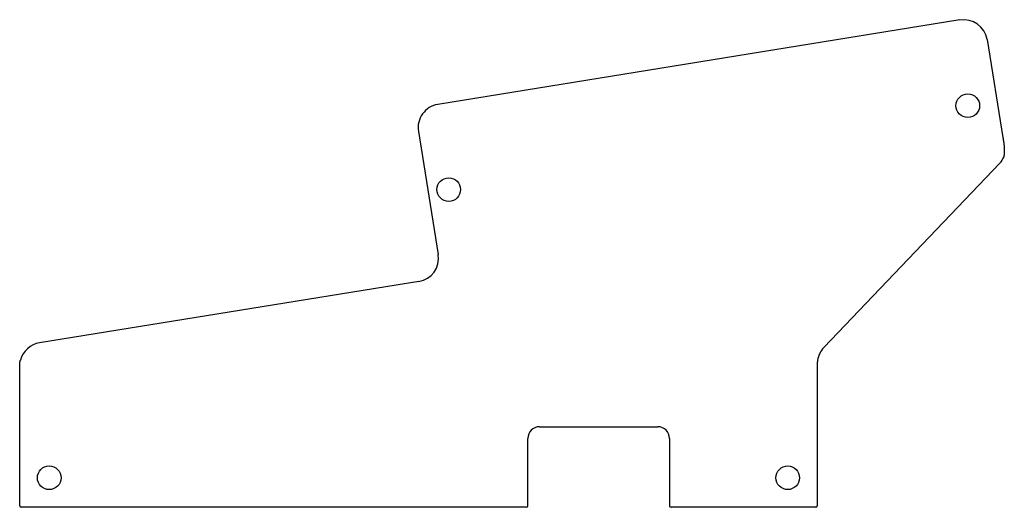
# Model space of a CAD drawing. Extents: x 0 to 20.8, y 0 to 10.3.
import ezdxf

# ---------------------------------------------------------------- set-up
doc = ezdxf.new("R2010")
doc.units = 0
doc.layers.get('0').update_dxf_attribs({"linetype": 'CONTINUOUS'})

msp = doc.modelspace()

# ---------------------------------------------------------------- linework, layer by layer
for p, q in [((19.893, 10.313), (8.849, 8.527)), ((20.467, 9.899), (20.802, 7.825)), ((8.435, 7.954), (8.856, 5.351)), ((17.013, 3.38), (20.739, 7.285)), ((8.443, 4.778), (0.42, 3.48)), ((0, 0.031), (0, 3.017)), ((16.875, 3.054), (16.875, 0.031)), ((11, 1.705), (13.5, 1.705)), ((10.75, 0.031), (10.75, 1.455)), ((13.75, 1.455), (13.75, 0.031)), ((10.719, 0), (0.031, 0)), ((16.844, 0), (13.781, 0))]:
    msp.add_line(p, q)
for points in [[(20.802, 7.825, 0), (20.802, 7.824, 0), (20.802, 7.823, 0), (20.803, 7.822, 0), (20.803, 7.821, 0), (20.803, 7.82, 0), (20.803, 7.82, 0), (20.803, 7.819, 0), (20.803, 7.818, 0), (20.803, 7.817, 0), (20.803, 7.816, 0), (20.804, 7.815, 0), (20.804, 7.814, 0), (20.804, 7.814, 0), (20.804, 7.813, 0), (20.804, 7.812, 0), (20.804, 7.811, 0), (20.805, 7.81, 0), (20.805, 7.809, 0), (20.805, 7.808, 0), (20.805, 7.808, 0), (20.805, 7.807, 0), (20.805, 7.806, 0), (20.805, 7.805, 0), (20.805, 7.804, 0), (20.806, 7.803, 0), (20.806, 7.802, 0), (20.806, 7.802, 0), (20.806, 7.801, 0), (20.806, 7.8, 0), (20.806, 7.799, 0), (20.806, 7.798, 0), (20.806, 7.797, 0), (20.807, 7.796, 0), (20.807, 7.796, 0), (20.807, 7.795, 0), (20.807, 7.794, 0), (20.807, 7.793, 0), (20.807, 7.792, 0), (20.808, 7.791, 0), (20.808, 7.79, 0), (20.808, 7.79, 0), (20.808, 7.789, 0), (20.808, 7.788, 0), (20.808, 7.787, 0), (20.808, 7.786, 0), (20.808, 7.785, 0), (20.808, 7.784, 0), (20.809, 7.784, 0), (20.809, 7.783, 0), (20.809, 7.782, 0), (20.809, 7.781, 0), (20.809, 7.78, 0), (20.809, 7.779, 0), (20.809, 7.778, 0), (20.81, 7.778, 0), (20.81, 7.777, 0), (20.81, 7.776, 0), (20.81, 7.775, 0), (20.81, 7.774, 0), (20.81, 7.773, 0), (20.81, 7.772, 0), (20.811, 7.772, 0), (20.811, 7.771, 0), (20.811, 7.77, 0), (20.811, 7.769, 0), (20.811, 7.768, 0), (20.811, 7.767, 0), (20.811, 7.766, 0), (20.811, 7.766, 0), (20.812, 7.765, 0), (20.812, 7.764, 0), (20.812, 7.763, 0), (20.812, 7.762, 0), (20.812, 7.761, 0), (20.812, 7.76, 0), (20.812, 7.76, 0), (20.812, 7.759, 0), (20.813, 7.758, 0), (20.813, 7.757, 0), (20.813, 7.756, 0), (20.813, 7.755, 0), (20.813, 7.754, 0), (20.813, 7.753, 0), (20.813, 7.753, 0), (20.814, 7.752, 0), (20.814, 7.751, 0), (20.814, 7.75, 0), (20.814, 7.749, 0), (20.814, 7.748, 0), (20.814, 7.747, 0), (20.814, 7.747, 0), (20.814, 7.746, 0), (20.814, 7.745, 0), (20.815, 7.744, 0), (20.815, 7.743, 0), (20.815, 7.742, 0), (20.815, 7.741, 0), (20.815, 7.741, 0), (20.815, 7.74, 0), (20.815, 7.739, 0), (20.816, 7.738, 0), (20.816, 7.737, 0), (20.816, 7.736, 0), (20.816, 7.735, 0), (20.816, 7.735, 0), (20.816, 7.734, 0), (20.816, 7.733, 0), (20.816, 7.732, 0), (20.817, 7.731, 0), (20.817, 7.73, 0), (20.817, 7.729, 0), (20.817, 7.729, 0), (20.817, 7.728, 0), (20.817, 7.727, 0), (20.817, 7.726, 0), (20.817, 7.725, 0), (20.817, 7.724, 0), (20.818, 7.723, 0), (20.818, 7.723, 0), (20.818, 7.722, 0), (20.818, 7.721, 0), (20.818, 7.72, 0), (20.818, 7.719, 0), (20.818, 7.718, 0), (20.819, 7.717, 0), (20.819, 7.717, 0), (20.819, 7.716, 0), (20.819, 7.715, 0), (20.819, 7.714, 0), (20.819, 7.713, 0), (20.819, 7.712, 0), (20.819, 7.711, 0), (20.82, 7.711, 0), (20.82, 7.71, 0), (20.82, 7.709, 0), (20.82, 7.708, 0), (20.82, 7.707, 0), (20.82, 7.706, 0), (20.82, 7.705, 0), (20.82, 7.705, 0), (20.82, 7.704, 0), (20.82, 7.703, 0), (20.821, 7.702, 0), (20.821, 7.701, 0), (20.821, 7.7, 0), (20.821, 7.699, 0), (20.821, 7.699, 0), (20.821, 7.698, 0), (20.821, 7.697, 0), (20.822, 7.696, 0), (20.822, 7.695, 0), (20.822, 7.694, 0), (20.822, 7.693, 0), (20.822, 7.692, 0), (20.822, 7.692, 0), (20.822, 7.691, 0), (20.822, 7.69, 0), (20.822, 7.689, 0), (20.823, 7.688, 0), (20.823, 7.687, 0), (20.823, 7.686, 0), (20.823, 7.686, 0), (20.823, 7.685, 0), (20.823, 7.684, 0), (20.823, 7.683, 0), (20.823, 7.682, 0), (20.823, 7.681, 0), (20.823, 7.68, 0), (20.824, 7.68, 0), (20.824, 7.679, 0), (20.824, 7.678, 0), (20.824, 7.677, 0), (20.824, 7.676, 0), (20.824, 7.675, 0), (20.824, 7.674, 0), (20.824, 7.674, 0), (20.825, 7.673, 0), (20.825, 7.672, 0), (20.825, 7.671, 0), (20.825, 7.67, 0), (20.825, 7.669, 0), (20.825, 7.668, 0), (20.825, 7.668, 0), (20.825, 7.667, 0), (20.825, 7.666, 0), (20.825, 7.665, 0), (20.826, 7.664, 0), (20.826, 7.663, 0), (20.826, 7.662, 0), (20.826, 7.661, 0), (20.826, 7.661, 0), (20.826, 7.66, 0), (20.826, 7.659, 0), (20.826, 7.658, 0), (20.826, 7.657, 0), (20.826, 7.656, 0), (20.826, 7.655, 0), (20.827, 7.655, 0), (20.827, 7.654, 0), (20.827, 7.653, 0), (20.827, 7.652, 0), (20.827, 7.651, 0), (20.827, 7.65, 0), (20.827, 7.649, 0), (20.827, 7.649, 0), (20.827, 7.648, 0), (20.828, 7.647, 0), (20.828, 7.646, 0), (20.828, 7.645, 0), (20.828, 7.644, 0), (20.828, 7.643, 0), (20.828, 7.642, 0), (20.828, 7.642, 0), (20.828, 7.641, 0), (20.828, 7.64, 0), (20.828, 7.639, 0), (20.828, 7.638, 0), (20.828, 7.637, 0), (20.828, 7.636, 0), (20.829, 7.636, 0), (20.829, 7.635, 0), (20.829, 7.634, 0), (20.829, 7.633, 0), (20.829, 7.632, 0), (20.829, 7.631, 0), (20.829, 7.63, 0), (20.829, 7.63, 0), (20.829, 7.629, 0), (20.829, 7.628, 0), (20.829, 7.627, 0), (20.829, 7.626, 0), (20.83, 7.625, 0), (20.83, 7.624, 0), (20.83, 7.623, 0), (20.83, 7.623, 0), (20.83, 7.622, 0), (20.83, 7.621, 0), (20.83, 7.62, 0), (20.83, 7.619, 0), (20.83, 7.618, 0), (20.83, 7.617, 0), (20.83, 7.617, 0), (20.83, 7.616, 0), (20.83, 7.615, 0), (20.831, 7.614, 0), (20.831, 7.613, 0), (20.831, 7.612, 0), (20.831, 7.611, 0), (20.831, 7.61, 0), (20.831, 7.61, 0), (20.831, 7.609, 0), (20.831, 7.608, 0), (20.831, 7.607, 0), (20.831, 7.606, 0), (20.831, 7.605, 0), (20.831, 7.604, 0), (20.831, 7.604, 0), (20.831, 7.603, 0), (20.831, 7.602, 0), (20.831, 7.601, 0), (20.831, 7.6, 0), (20.831, 7.599, 0), (20.831, 7.598, 0), (20.831, 7.597, 0), (20.831, 7.597, 0), (20.831, 7.596, 0), (20.832, 7.595, 0), (20.832, 7.594, 0), (20.832, 7.593, 0), (20.832, 7.592, 0), (20.832, 7.591, 0), (20.832, 7.591, 0), (20.832, 7.59, 0), (20.832, 7.589, 0), (20.832, 7.588, 0), (20.832, 7.587, 0), (20.832, 7.586, 0), (20.832, 7.585, 0), (20.832, 7.584, 0), (20.832, 7.584, 0), (20.832, 7.583, 0), (20.832, 7.582, 0), (20.832, 7.581, 0), (20.832, 7.58, 0), (20.832, 7.579, 0), (20.832, 7.578, 0), (20.832, 7.578, 0), (20.832, 7.577, 0), (20.832, 7.576, 0), (20.832, 7.575, 0), (20.832, 7.574, 0), (20.832, 7.573, 0), (20.832, 7.572, 0), (20.832, 7.571, 0), (20.832, 7.571, 0), (20.832, 7.57, 0), (20.832, 7.569, 0), (20.832, 7.568, 0), (20.832, 7.567, 0), (20.832, 7.566, 0), (20.832, 7.565, 0), (20.832, 7.565, 0), (20.832, 7.564, 0), (20.832, 7.563, 0), (20.832, 7.562, 0), (20.832, 7.561, 0), (20.832, 7.56, 0), (20.832, 7.559, 0), (20.832, 7.558, 0), (20.832, 7.558, 0), (20.832, 7.557, 0), (20.832, 7.556, 0), (20.832, 7.555, 0), (20.832, 7.554, 0), (20.832, 7.553, 0), (20.832, 7.552, 0), (20.832, 7.551, 0), (20.832, 7.551, 0), (20.832, 7.55, 0), (20.832, 7.549, 0), (20.832, 7.548, 0), (20.832, 7.547, 0), (20.832, 7.546, 0), (20.832, 7.545, 0), (20.832, 7.545, 0), (20.832, 7.544, 0), (20.832, 7.543, 0), (20.832, 7.542, 0), (20.832, 7.541, 0), (20.832, 7.54, 0), (20.832, 7.539, 0), (20.832, 7.538, 0), (20.832, 7.538, 0), (20.832, 7.537, 0), (20.832, 7.536, 0), (20.832, 7.535, 0), (20.832, 7.534, 0), (20.832, 7.533, 0), (20.832, 7.532, 0), (20.832, 7.532, 0), (20.832, 7.531, 0), (20.832, 7.53, 0), (20.832, 7.529, 0), (20.832, 7.528, 0), (20.832, 7.527, 0), (20.832, 7.526, 0), (20.832, 7.525, 0), (20.832, 7.525, 0), (20.832, 7.524, 0), (20.832, 7.523, 0), (20.832, 7.522, 0), (20.832, 7.521, 0), (20.832, 7.52, 0), (20.832, 7.519, 0), (20.832, 7.519, 0), (20.832, 7.518, 0), (20.832, 7.517, 0), (20.832, 7.516, 0), (20.831, 7.515, 0), (20.831, 7.514, 0), (20.831, 7.513, 0), (20.831, 7.512, 0), (20.831, 7.512, 0), (20.831, 7.511, 0), (20.831, 7.51, 0), (20.831, 7.509, 0), (20.831, 7.508, 0), (20.831, 7.507, 0), (20.831, 7.506, 0), (20.831, 7.506, 0), (20.831, 7.505, 0), (20.831, 7.504, 0), (20.831, 7.503, 0), (20.831, 7.502, 0), (20.831, 7.501, 0), (20.831, 7.5, 0), (20.831, 7.499, 0), (20.831, 7.499, 0), (20.83, 7.498, 0), (20.83, 7.497, 0), (20.83, 7.496, 0), (20.83, 7.495, 0), (20.83, 7.494, 0), (20.83, 7.493, 0), (20.83, 7.493, 0), (20.83, 7.492, 0), (20.83, 7.491, 0), (20.83, 7.49, 0), (20.83, 7.489, 0), (20.83, 7.488, 0), (20.83, 7.487, 0), (20.829, 7.486, 0), (20.829, 7.486, 0), (20.829, 7.485, 0), (20.829, 7.484, 0), (20.829, 7.483, 0), (20.829, 7.482, 0), (20.829, 7.481, 0), (20.829, 7.48, 0), (20.829, 7.48, 0), (20.829, 7.479, 0), (20.829, 7.478, 0), (20.829, 7.477, 0), (20.828, 7.476, 0), (20.828, 7.475, 0), (20.828, 7.474, 0), (20.828, 7.474, 0), (20.828, 7.473, 0), (20.828, 7.472, 0), (20.828, 7.471, 0), (20.828, 7.47, 0), (20.828, 7.469, 0), (20.828, 7.468, 0), (20.828, 7.467, 0), (20.827, 7.467, 0), (20.827, 7.466, 0), (20.827, 7.465, 0), (20.827, 7.464, 0), (20.827, 7.463, 0), (20.827, 7.462, 0), (20.827, 7.461, 0), (20.827, 7.461, 0), (20.827, 7.46, 0), (20.826, 7.459, 0), (20.826, 7.458, 0), (20.826, 7.457, 0), (20.826, 7.456, 0), (20.826, 7.455, 0), (20.826, 7.455, 0), (20.826, 7.454, 0), (20.826, 7.453, 0), (20.826, 7.452, 0), (20.825, 7.451, 0), (20.825, 7.45, 0), (20.825, 7.449, 0), (20.825, 7.449, 0), (20.825, 7.448, 0), (20.825, 7.447, 0), (20.825, 7.446, 0), (20.825, 7.445, 0), (20.824, 7.444, 0), (20.824, 7.443, 0), (20.824, 7.443, 0), (20.824, 7.442, 0), (20.824, 7.441, 0), (20.824, 7.44, 0), (20.824, 7.439, 0), (20.823, 7.438, 0), (20.823, 7.437, 0), (20.823, 7.437, 0), (20.823, 7.436, 0), (20.823, 7.435, 0), (20.823, 7.434, 0), (20.823, 7.433, 0), (20.823, 7.432, 0), (20.822, 7.431, 0), (20.822, 7.431, 0), (20.822, 7.43, 0), (20.822, 7.429, 0), (20.822, 7.428, 0), (20.822, 7.427, 0), (20.821, 7.426, 0), (20.821, 7.425, 0), (20.821, 7.425, 0), (20.821, 7.424, 0), (20.821, 7.423, 0), (20.821, 7.422, 0), (20.82, 7.421, 0), (20.82, 7.42, 0), (20.82, 7.419, 0), (20.82, 7.419, 0), (20.82, 7.418, 0), (20.82, 7.417, 0), (20.82, 7.416, 0), (20.819, 7.415, 0), (20.819, 7.414, 0), (20.819, 7.413, 0), (20.819, 7.413, 0), (20.819, 7.412, 0)], [(0, 3.017, 0), (0, 3.017, 0), (0, 3.017, 0), (0, 3.017, 0), (0, 3.018, 0), (0, 3.018, 0), (0, 3.018, 0), (0, 3.019, 0), (0, 3.019, 0), (0, 3.019, 0), (0, 3.019, 0), (0, 3.02, 0), (0, 3.02, 0), (0, 3.02, 0), (0, 3.02, 0), (0, 3.021, 0), (0, 3.021, 0), (0, 3.021, 0), (0, 3.021, 0), (0, 3.022, 0), (0, 3.022, 0), (0, 3.022, 0), (0, 3.022, 0), (0, 3.023, 0), (0, 3.023, 0), (0, 3.023, 0), (0, 3.023, 0), (0, 3.024, 0), (0, 3.024, 0), (0, 3.024, 0), (0, 3.024, 0), (0, 3.025, 0), (0, 3.025, 0), (0, 3.025, 0), (0, 3.025, 0), (0, 3.026, 0), (0, 3.026, 0), (0, 3.026, 0), (0, 3.027, 0), (0, 3.027, 0), (0, 3.027, 0), (0, 3.027, 0), (0, 3.028, 0), (0, 3.028, 0), (0, 3.028, 0), (0, 3.028, 0), (0, 3.029, 0), (0, 3.029, 0), (0, 3.029, 0), (0, 3.029, 0), (0.001, 3.03, 0), (0.001, 3.03, 0), (0.001, 3.03, 0), (0.001, 3.03, 0), (0.001, 3.031, 0), (0.001, 3.031, 0), (0.001, 3.031, 0), (0.001, 3.031, 0), (0.001, 3.032, 0), (0.001, 3.032, 0), (0.001, 3.032, 0), (0.001, 3.032, 0), (0.001, 3.033, 0), (0.001, 3.033, 0), (0.001, 3.033, 0), (0.001, 3.033, 0), (0.001, 3.034, 0), (0.001, 3.034, 0), (0.001, 3.034, 0), (0.001, 3.034, 0), (0.001, 3.035, 0), (0.001, 3.035, 0), (0.001, 3.035, 0), (0.001, 3.036, 0), (0.001, 3.036, 0), (0.001, 3.036, 0), (0.001, 3.036, 0), (0.001, 3.037, 0), (0.001, 3.037, 0), (0.001, 3.037, 0), (0.001, 3.037, 0), (0.001, 3.038, 0), (0.001, 3.038, 0), (0.001, 3.038, 0), (0.001, 3.038, 0), (0.001, 3.039, 0), (0.001, 3.039, 0), (0.001, 3.039, 0), (0.001, 3.039, 0), (0.001, 3.04, 0), (0.001, 3.04, 0), (0.001, 3.04, 0), (0.001, 3.04, 0), (0.001, 3.041, 0), (0.001, 3.041, 0), (0.001, 3.041, 0), (0.001, 3.041, 0), (0.001, 3.042, 0), (0.001, 3.042, 0), (0.001, 3.042, 0), (0.002, 3.042, 0), (0.002, 3.043, 0), (0.002, 3.043, 0), (0.002, 3.043, 0), (0.002, 3.044, 0), (0.002, 3.044, 0), (0.002, 3.044, 0), (0.002, 3.044, 0), (0.002, 3.045, 0), (0.002, 3.045, 0), (0.002, 3.045, 0), (0.002, 3.045, 0), (0.002, 3.046, 0), (0.002, 3.046, 0), (0.002, 3.046, 0), (0.002, 3.046, 0), (0.002, 3.047, 0), (0.002, 3.047, 0), (0.002, 3.047, 0), (0.002, 3.047, 0), (0.002, 3.048, 0), (0.002, 3.048, 0), (0.002, 3.048, 0), (0.002, 3.048, 0), (0.002, 3.049, 0), (0.002, 3.049, 0), (0.002, 3.049, 0), (0.002, 3.049, 0), (0.002, 3.05, 0), (0.002, 3.05, 0), (0.002, 3.05, 0), (0.002, 3.05, 0), (0.002, 3.051, 0), (0.002, 3.051, 0), (0.002, 3.051, 0), (0.002, 3.051, 0), (0.003, 3.052, 0), (0.003, 3.052, 0), (0.003, 3.052, 0), (0.003, 3.053, 0), (0.003, 3.053, 0), (0.003, 3.053, 0), (0.003, 3.053, 0), (0.003, 3.054, 0), (0.003, 3.054, 0), (0.003, 3.054, 0), (0.003, 3.054, 0), (0.003, 3.055, 0), (0.003, 3.055, 0), (0.003, 3.055, 0), (0.003, 3.055, 0), (0.003, 3.056, 0), (0.003, 3.056, 0), (0.003, 3.056, 0), (0.003, 3.056, 0), (0.003, 3.057, 0), (0.003, 3.057, 0), (0.003, 3.057, 0), (0.003, 3.057, 0), (0.003, 3.058, 0), (0.003, 3.058, 0), (0.003, 3.058, 0), (0.003, 3.058, 0), (0.003, 3.059, 0), (0.003, 3.059, 0), (0.004, 3.059, 0), (0.004, 3.059, 0), (0.004, 3.06, 0), (0.004, 3.06, 0), (0.004, 3.06, 0), (0.004, 3.06, 0), (0.004, 3.061, 0), (0.004, 3.061, 0), (0.004, 3.061, 0), (0.004, 3.061, 0), (0.004, 3.062, 0), (0.004, 3.062, 0), (0.004, 3.062, 0), (0.004, 3.062, 0), (0.004, 3.063, 0), (0.004, 3.063, 0), (0.004, 3.063, 0), (0.004, 3.063, 0), (0.004, 3.064, 0), (0.004, 3.064, 0), (0.004, 3.064, 0), (0.004, 3.065, 0), (0.004, 3.065, 0), (0.004, 3.065, 0), (0.004, 3.065, 0), (0.005, 3.066, 0), (0.005, 3.066, 0), (0.005, 3.066, 0), (0.005, 3.066, 0), (0.005, 3.067, 0), (0.005, 3.067, 0), (0.005, 3.067, 0), (0.005, 3.067, 0), (0.005, 3.068, 0), (0.005, 3.068, 0), (0.005, 3.068, 0), (0.005, 3.068, 0), (0.005, 3.069, 0), (0.005, 3.069, 0), (0.005, 3.069, 0), (0.005, 3.069, 0), (0.005, 3.07, 0), (0.005, 3.07, 0), (0.005, 3.07, 0), (0.005, 3.07, 0), (0.005, 3.071, 0), (0.005, 3.071, 0), (0.005, 3.071, 0), (0.006, 3.071, 0), (0.006, 3.072, 0), (0.006, 3.072, 0), (0.006, 3.072, 0), (0.006, 3.072, 0), (0.006, 3.073, 0), (0.006, 3.073, 0), (0.006, 3.073, 0), (0.006, 3.073, 0), (0.006, 3.074, 0), (0.006, 3.074, 0), (0.006, 3.074, 0), (0.006, 3.074, 0), (0.006, 3.075, 0), (0.006, 3.075, 0), (0.006, 3.075, 0), (0.006, 3.075, 0), (0.006, 3.076, 0), (0.006, 3.076, 0), (0.006, 3.076, 0), (0.007, 3.076, 0), (0.007, 3.077, 0), (0.007, 3.077, 0), (0.007, 3.077, 0), (0.007, 3.077, 0), (0.007, 3.078, 0), (0.007, 3.078, 0), (0.007, 3.078, 0), (0.007, 3.078, 0), (0.007, 3.079, 0), (0.007, 3.079, 0), (0.007, 3.079, 0), (0.007, 3.079, 0), (0.007, 3.08, 0), (0.007, 3.08, 0), (0.007, 3.08, 0), (0.007, 3.081, 0), (0.007, 3.081, 0), (0.007, 3.081, 0), (0.008, 3.081, 0), (0.008, 3.082, 0), (0.008, 3.082, 0), (0.008, 3.082, 0), (0.008, 3.082, 0), (0.008, 3.083, 0), (0.008, 3.083, 0), (0.008, 3.083, 0), (0.008, 3.083, 0), (0.008, 3.084, 0), (0.008, 3.084, 0), (0.008, 3.084, 0), (0.008, 3.084, 0), (0.008, 3.085, 0), (0.008, 3.085, 0), (0.008, 3.085, 0), (0.008, 3.085, 0), (0.008, 3.086, 0), (0.009, 3.086, 0), (0.009, 3.086, 0), (0.009, 3.086, 0), (0.009, 3.087, 0), (0.009, 3.087, 0), (0.009, 3.087, 0), (0.009, 3.087, 0), (0.009, 3.088, 0), (0.009, 3.088, 0), (0.009, 3.088, 0), (0.009, 3.088, 0), (0.009, 3.089, 0), (0.009, 3.089, 0), (0.009, 3.089, 0), (0.009, 3.089, 0), (0.009, 3.09, 0), (0.01, 3.09, 0), (0.01, 3.09, 0), (0.01, 3.09, 0), (0.01, 3.091, 0), (0.01, 3.091, 0), (0.01, 3.091, 0), (0.01, 3.091, 0), (0.01, 3.092, 0), (0.01, 3.092, 0), (0.01, 3.092, 0), (0.01, 3.092, 0), (0.01, 3.093, 0), (0.01, 3.093, 0), (0.01, 3.093, 0), (0.01, 3.093, 0), (0.01, 3.094, 0), (0.011, 3.094, 0), (0.011, 3.094, 0), (0.011, 3.094, 0), (0.011, 3.095, 0), (0.011, 3.095, 0), (0.011, 3.095, 0), (0.011, 3.095, 0), (0.011, 3.096, 0), (0.011, 3.096, 0), (0.011, 3.096, 0), (0.011, 3.096, 0), (0.011, 3.097, 0), (0.011, 3.097, 0), (0.011, 3.097, 0), (0.011, 3.097, 0), (0.012, 3.098, 0), (0.012, 3.098, 0), (0.012, 3.098, 0), (0.012, 3.098, 0), (0.012, 3.099, 0), (0.012, 3.099, 0), (0.012, 3.099, 0), (0.012, 3.099, 0), (0.012, 3.1, 0), (0.012, 3.1, 0), (0.012, 3.1, 0), (0.012, 3.1, 0), (0.012, 3.101, 0), (0.012, 3.101, 0), (0.012, 3.101, 0), (0.013, 3.101, 0), (0.013, 3.102, 0), (0.013, 3.102, 0), (0.013, 3.102, 0), (0.013, 3.102, 0), (0.013, 3.103, 0), (0.013, 3.103, 0), (0.013, 3.103, 0), (0.013, 3.103, 0), (0.013, 3.104, 0), (0.013, 3.104, 0), (0.013, 3.104, 0), (0.013, 3.104, 0), (0.013, 3.105, 0), (0.014, 3.105, 0), (0.014, 3.105, 0), (0.014, 3.105, 0), (0.014, 3.106, 0), (0.014, 3.106, 0), (0.014, 3.106, 0), (0.014, 3.106, 0), (0.014, 3.107, 0), (0.014, 3.107, 0), (0.014, 3.107, 0), (0.014, 3.107, 0), (0.014, 3.108, 0), (0.014, 3.108, 0), (0.015, 3.108, 0), (0.015, 3.108, 0), (0.015, 3.108, 0), (0.015, 3.109, 0), (0.015, 3.109, 0), (0.015, 3.109, 0), (0.015, 3.109, 0), (0.015, 3.11, 0), (0.015, 3.11, 0), (0.015, 3.11, 0), (0.015, 3.11, 0), (0.015, 3.111, 0), (0.015, 3.111, 0), (0.016, 3.111, 0), (0.016, 3.111, 0), (0.016, 3.112, 0), (0.016, 3.112, 0), (0.016, 3.112, 0), (0.016, 3.112, 0), (0.016, 3.113, 0), (0.016, 3.113, 0), (0.016, 3.113, 0), (0.016, 3.113, 0), (0.016, 3.114, 0), (0.016, 3.114, 0)], [(16.881, 3.114, 0), (16.881, 3.114, 0), (16.881, 3.113, 0), (16.881, 3.113, 0), (16.881, 3.113, 0), (16.881, 3.113, 0), (16.881, 3.113, 0), (16.881, 3.112, 0), (16.881, 3.112, 0), (16.881, 3.112, 0), (16.881, 3.112, 0), (16.881, 3.111, 0), (16.881, 3.111, 0), (16.881, 3.111, 0), (16.881, 3.111, 0), (16.881, 3.11, 0), (16.881, 3.11, 0), (16.881, 3.11, 0), (16.881, 3.11, 0), (16.881, 3.11, 0), (16.88, 3.109, 0), (16.88, 3.109, 0), (16.88, 3.109, 0), (16.88, 3.109, 0), (16.88, 3.108, 0), (16.88, 3.108, 0), (16.88, 3.108, 0), (16.88, 3.108, 0), (16.88, 3.107, 0), (16.88, 3.107, 0), (16.88, 3.107, 0), (16.88, 3.107, 0), (16.88, 3.107, 0), (16.88, 3.106, 0), (16.88, 3.106, 0), (16.88, 3.106, 0), (16.88, 3.106, 0), (16.88, 3.105, 0), (16.88, 3.105, 0), (16.88, 3.105, 0), (16.88, 3.105, 0), (16.88, 3.104, 0), (16.88, 3.104, 0), (16.88, 3.104, 0), (16.88, 3.104, 0), (16.879, 3.104, 0), (16.879, 3.103, 0), (16.879, 3.103, 0), (16.879, 3.103, 0), (16.879, 3.103, 0), (16.879, 3.102, 0), (16.879, 3.102, 0), (16.879, 3.102, 0), (16.879, 3.102, 0), (16.879, 3.101, 0), (16.879, 3.101, 0), (16.879, 3.101, 0), (16.879, 3.101, 0), (16.879, 3.1, 0), (16.879, 3.1, 0), (16.879, 3.1, 0), (16.879, 3.1, 0), (16.879, 3.1, 0), (16.879, 3.099, 0), (16.879, 3.099, 0), (16.879, 3.099, 0), (16.879, 3.099, 0), (16.879, 3.098, 0), (16.879, 3.098, 0), (16.879, 3.098, 0), (16.878, 3.098, 0), (16.878, 3.097, 0), (16.878, 3.097, 0), (16.878, 3.097, 0), (16.878, 3.097, 0), (16.878, 3.097, 0), (16.878, 3.096, 0), (16.878, 3.096, 0), (16.878, 3.096, 0), (16.878, 3.096, 0), (16.878, 3.095, 0), (16.878, 3.095, 0), (16.878, 3.095, 0), (16.878, 3.095, 0), (16.878, 3.094, 0), (16.878, 3.094, 0), (16.878, 3.094, 0), (16.878, 3.094, 0), (16.878, 3.094, 0), (16.878, 3.093, 0), (16.878, 3.093, 0), (16.878, 3.093, 0), (16.878, 3.093, 0), (16.878, 3.092, 0), (16.878, 3.092, 0), (16.878, 3.092, 0), (16.878, 3.092, 0), (16.878, 3.091, 0), (16.878, 3.091, 0), (16.878, 3.091, 0), (16.878, 3.091, 0), (16.878, 3.09, 0), (16.878, 3.09, 0), (16.878, 3.09, 0), (16.878, 3.09, 0), (16.877, 3.09, 0), (16.877, 3.089, 0), (16.877, 3.089, 0), (16.877, 3.089, 0), (16.877, 3.089, 0), (16.877, 3.088, 0), (16.877, 3.088, 0), (16.877, 3.088, 0), (16.877, 3.088, 0), (16.877, 3.087, 0), (16.877, 3.087, 0), (16.877, 3.087, 0), (16.877, 3.087, 0), (16.877, 3.087, 0), (16.877, 3.086, 0), (16.877, 3.086, 0), (16.877, 3.086, 0), (16.877, 3.086, 0), (16.877, 3.085, 0), (16.877, 3.085, 0), (16.877, 3.085, 0), (16.877, 3.085, 0), (16.877, 3.084, 0), (16.877, 3.084, 0), (16.877, 3.084, 0), (16.877, 3.084, 0), (16.877, 3.083, 0), (16.877, 3.083, 0), (16.877, 3.083, 0), (16.877, 3.083, 0), (16.877, 3.083, 0), (16.877, 3.082, 0), (16.877, 3.082, 0), (16.877, 3.082, 0), (16.877, 3.082, 0), (16.877, 3.081, 0), (16.877, 3.081, 0), (16.877, 3.081, 0), (16.877, 3.081, 0), (16.877, 3.08, 0), (16.876, 3.08, 0), (16.876, 3.08, 0), (16.876, 3.08, 0), (16.876, 3.08, 0), (16.876, 3.079, 0), (16.876, 3.079, 0), (16.876, 3.079, 0), (16.876, 3.079, 0), (16.876, 3.078, 0), (16.876, 3.078, 0), (16.876, 3.078, 0), (16.876, 3.078, 0), (16.876, 3.077, 0), (16.876, 3.077, 0), (16.876, 3.077, 0), (16.876, 3.077, 0), (16.876, 3.076, 0), (16.876, 3.076, 0), (16.876, 3.076, 0), (16.876, 3.076, 0), (16.876, 3.076, 0), (16.876, 3.075, 0), (16.876, 3.075, 0), (16.876, 3.075, 0), (16.876, 3.075, 0), (16.876, 3.074, 0), (16.876, 3.074, 0), (16.876, 3.074, 0), (16.876, 3.074, 0), (16.876, 3.073, 0), (16.876, 3.073, 0), (16.876, 3.073, 0), (16.876, 3.073, 0), (16.876, 3.073, 0), (16.876, 3.072, 0), (16.876, 3.072, 0), (16.876, 3.072, 0), (16.876, 3.072, 0), (16.876, 3.071, 0), (16.876, 3.071, 0), (16.876, 3.071, 0), (16.876, 3.071, 0), (16.876, 3.07, 0), (16.876, 3.07, 0), (16.876, 3.07, 0), (16.876, 3.07, 0), (16.876, 3.069, 0), (16.876, 3.069, 0), (16.875, 3.069, 0), (16.875, 3.069, 0), (16.875, 3.069, 0), (16.875, 3.068, 0), (16.875, 3.068, 0), (16.875, 3.068, 0), (16.875, 3.068, 0), (16.875, 3.067, 0), (16.875, 3.067, 0), (16.875, 3.067, 0), (16.875, 3.067, 0), (16.875, 3.066, 0), (16.875, 3.066, 0), (16.875, 3.066, 0), (16.875, 3.066, 0), (16.875, 3.065, 0), (16.875, 3.065, 0), (16.875, 3.065, 0), (16.875, 3.065, 0), (16.875, 3.065, 0), (16.875, 3.064, 0), (16.875, 3.064, 0), (16.875, 3.064, 0), (16.875, 3.064, 0), (16.875, 3.063, 0), (16.875, 3.063, 0), (16.875, 3.063, 0), (16.875, 3.063, 0), (16.875, 3.062, 0), (16.875, 3.062, 0), (16.875, 3.062, 0), (16.875, 3.062, 0), (16.875, 3.061, 0), (16.875, 3.061, 0), (16.875, 3.061, 0), (16.875, 3.061, 0), (16.875, 3.061, 0), (16.875, 3.06, 0), (16.875, 3.06, 0), (16.875, 3.06, 0), (16.875, 3.06, 0), (16.875, 3.059, 0), (16.875, 3.059, 0), (16.875, 3.059, 0), (16.875, 3.059, 0), (16.875, 3.058, 0), (16.875, 3.058, 0), (16.875, 3.058, 0), (16.875, 3.058, 0), (16.875, 3.058, 0), (16.875, 3.057, 0), (16.875, 3.057, 0), (16.875, 3.057, 0), (16.875, 3.057, 0), (16.875, 3.056, 0), (16.875, 3.056, 0), (16.875, 3.056, 0), (16.875, 3.056, 0), (16.875, 3.055, 0), (16.875, 3.055, 0), (16.875, 3.055, 0), (16.875, 3.055, 0), (16.875, 3.054, 0)]]:
    msp.add_polyline3d(points)
for centre in [(20.06, 8.499), (9.078, 6.724), (0.625, 0.625), (16.25, 0.625)]:
    msp.add_circle(centre, 0.25)
for centre, radius, start, end in [((19.973, 9.819), 0.5, 9.1845, 99.1845), ((8.929, 8.034), 0.5, 99.1845, 189.1845), ((20.468, 7.544), 0.375, 316.3419, 339.3915), ((8.363, 5.271), 0.5, 279.1845, 9.1845), ((0.5, 2.987), 0.5, 99.1845, 165.2792), ((17.375, 3.035), 0.5, 136.3419, 170.9442), ((11, 1.455), 0.25, 90, 180), ((13.5, 1.455), 0.25, 0, 90), ((0.031, 0.031), 0.0312, 180, 270), ((10.719, 0.031), 0.0312, 270, 0), ((13.781, 0.031), 0.0312, 180, 270), ((16.844, 0.031), 0.0312, 270, 0)]:
    msp.add_arc(centre, radius, start, end)

doc.saveas('drawing.dxf')
